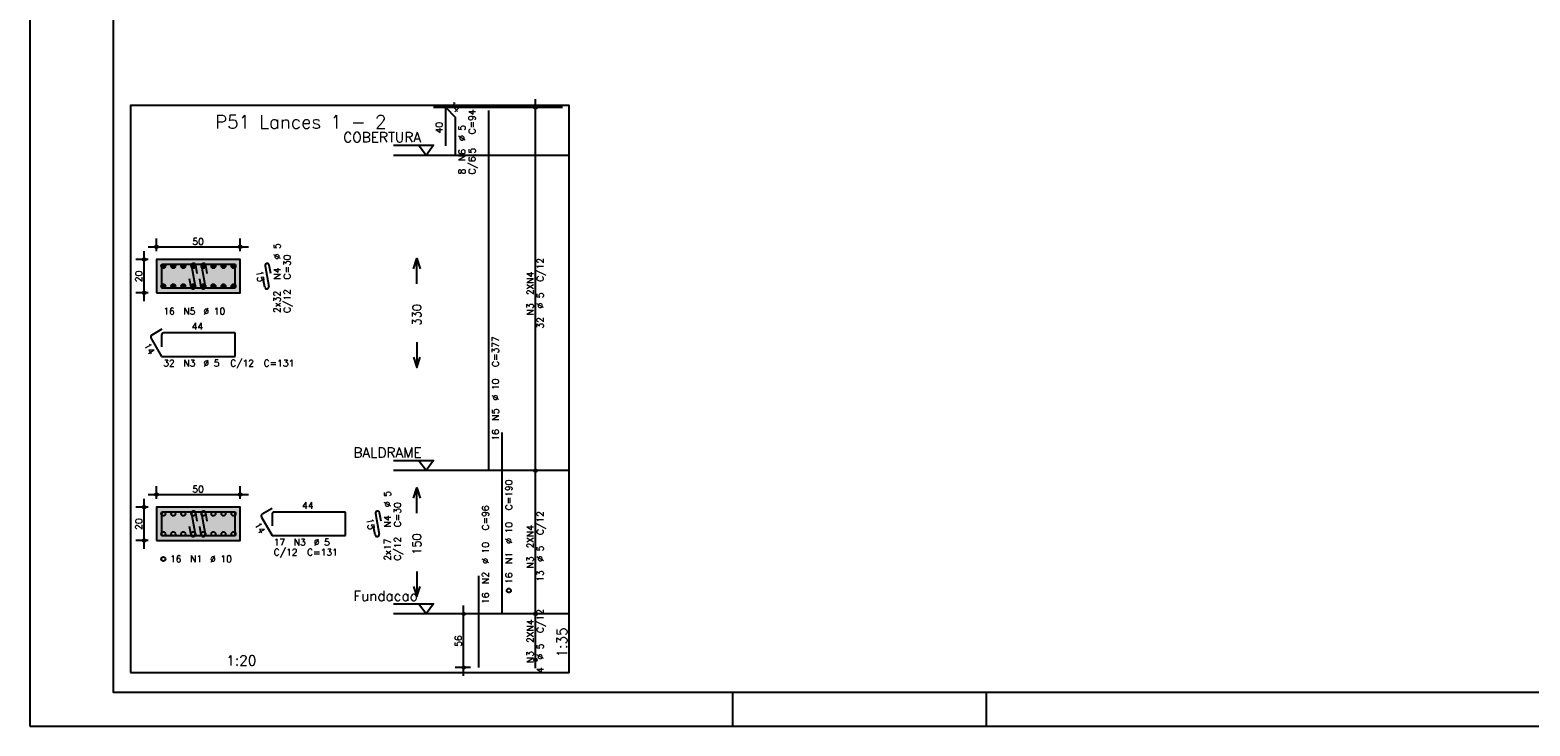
# Model space of a CAD drawing. Extents: x 0 to 84.1, y 0 to 59.4.
# Tile 1 of 7: x 0 to 44.8, y 0 to 20.8. Entities that reach past the tile are written whole.
import ezdxf

# ---------------------------------------------------------------- set-up
doc = ezdxf.new("R2010")
doc.units = 0
doc.header["$MEASUREMENT"] = 0
doc.linetypes.add('ESTILO_TQS_0002', pattern=[0.4, 0.1, -0.3])
for name, color, linetype in [('1', 1, 'CONTINUOUS'), ('2', 2, 'CONTINUOUS'), ('3', 3, 'CONTINUOUS'), ('4', 4, 'CONTINUOUS'), ('6', 6, 'CONTINUOUS'), ('7', 7, 'CONTINUOUS'), ('9', 9, 'CONTINUOUS')]:
    doc.layers.add(name, color=color, linetype=linetype)
doc.styles.get("Standard").update_dxf_attribs({"font": 'ROMANS.SHX'})

msp = doc.modelspace()

# ---------------------------------------------------------------- linework, layer by layer
at = {"layer": '1', "linetype": 'Continuous'}
for points in [[(3, 1.6), (16.115, 1.6), (16.115, 18.557143), (3, 18.557143), (3, 1.6)], [(15.915, 18.492857), (12.065, 18.492857)], [(15.915, 18.492857), (12.065, 18.492857)], [(10.865, 17.364286), (12.065, 17.364286), (11.84, 17.064286), (11.615, 17.364286)], [(16.115, 17.064286), (10.865, 17.064286)], [(10.865, 7.935714), (12.065, 7.935714), (11.84, 7.635714), (11.615, 7.935714)], [(16.115, 7.635714), (10.865, 7.635714)], [(10.865, 3.65), (12.065, 3.65), (11.84, 3.35), (11.615, 3.65)], [(16.115, 3.35), (10.865, 3.35)]]:
    msp.add_lwpolyline(points, dxfattribs=at)
at = {"layer": '1', "linetype": 'ESTILO_TQS_0002'}
for points in [[(3.785, 12.9525), (6.285, 12.9525), (6.285, 13.9525), (3.785, 13.9525), (3.785, 12.9525)], [(3.785, 5.545357), (6.285, 5.545357), (6.285, 6.545357), (3.785, 6.545357), (3.785, 5.545357)]]:
    msp.add_lwpolyline(points, dxfattribs=at)
at = {"layer": '2', "linetype": 'Continuous'}
for p, q in [((0, 59.400002), (0, 0)), ((15.115, 7.385714), (15.115, 18.742857)), ((15.115, 18.492857), (15.115, 18.492857)), ((3.785, 14.2025), (3.785, 14.5775)), ((6.285, 14.2025), (6.285, 14.5775)), ((3.535, 13.9525), (3.16, 13.9525)), ((3.41, 12.7025), (3.41, 14.2025)), ((3.535, 14.3275), (6.535, 14.3275)), ((3.785, 13.9525), (3.785, 13.9525)), ((3.785, 13.9525), (3.785, 13.9525)), ((6.285, 13.9525), (6.285, 13.9525)), ((3.535, 12.9525), (3.16, 12.9525)), ((3.785, 12.9525), (3.785, 12.9525)), ((15.115, 3.1), (15.115, 7.885714)), ((15.115, 7.635714), (15.115, 7.635714)), ((15.115, 7.635714), (15.115, 7.635714)), ((3.41, 5.295357), (3.41, 6.795357)), ((3.535, 6.920357), (6.535, 6.920357)), ((3.785, 6.795357), (3.785, 7.170357)), ((6.285, 6.795357), (6.285, 7.170357)), ((3.535, 6.545357), (3.16, 6.545357)), ((3.785, 6.545357), (3.785, 6.545357)), ((3.785, 6.545357), (3.785, 6.545357)), ((6.285, 6.545357), (6.285, 6.545357)), ((3.535, 5.545357), (3.16, 5.545357)), ((3.785, 5.545357), (3.785, 5.545357)), ((12.965, 1.5), (12.965, 3.6)), ((15.115, 1.728571), (15.115, 3.6)), ((13.165, 3.35), (12.715, 3.35)), ((13.415, 3.35), (13.415, 3.35)), ((15.115, 3.35), (15.115, 3.35)), ((15.115, 3.35), (15.115, 3.35)), ((15.115, 1.978571), (15.115, 1.978571)), ((13.165, 1.75), (12.715, 1.75)), ((13.415, 1.75), (13.415, 1.75)), ((21, 1), (21, 0)), ((28.600006, 0), (28.600006, 1)), ((0, 0), (84.100006, 0))]:
    msp.add_line(p, q, dxfattribs=at)
for points in [[(83.100006, 1), (2.5, 1), (2.5, 58.400002), (83.100006, 58.400002), (83.100006, 1)], [(3.785, 12.9525), (6.285, 12.9525), (6.285, 13.9525), (3.785, 13.9525), (3.785, 12.9525)], [(11.465, 13.675), (11.565, 13.975), (11.665, 13.675)], [(11.565, 13.225), (11.565, 13.975)], [(11.565, 11.475), (11.565, 10.725)], [(11.465, 11.025), (11.565, 10.725), (11.665, 11.025)], [(11.465, 6.817857), (11.565, 7.117857), (11.665, 6.817857)], [(11.565, 6.367857), (11.565, 7.117857)], [(3.785, 5.545357), (6.285, 5.545357), (6.285, 6.545357), (3.785, 6.545357), (3.785, 5.545357)], [(11.565, 4.617857), (11.565, 3.867857)], [(11.465, 4.167857), (11.565, 3.867857), (11.665, 4.167857)]]:
    msp.add_lwpolyline(points, dxfattribs=at)
for centre, radius in [((15.115, 18.492857), 0.041625), ((15.115, 18.492857), 0.02075), ((3.785, 14.3275), 0.04), ((6.285, 14.3275), 0.04), ((3.41, 13.9525), 0.04), ((3.41, 13.9525), 0.02), ((3.785, 14.3275), 0.02), ((6.285, 14.3275), 0.02), ((3.41, 12.9525), 0.04), ((3.41, 12.9525), 0.02), ((15.115, 7.635714), 0.041625), ((15.115, 7.635714), 0.041625), ((15.115, 7.635714), 0.02075), ((15.115, 7.635714), 0.02075), ((3.785, 6.920357), 0.04), ((3.785, 6.920357), 0.02), ((6.285, 6.920357), 0.04), ((6.285, 6.920357), 0.02), ((3.41, 6.545357), 0.04), ((3.41, 6.545357), 0.02), ((3.41, 5.545357), 0.04), ((3.41, 5.545357), 0.02), ((12.965, 3.35), 0.04), ((12.965, 3.35), 0.02), ((15.115, 3.35), 0.041625), ((15.115, 3.35), 0.041625), ((15.115, 3.35), 0.02075), ((15.115, 3.35), 0.02075), ((15.115, 1.978571), 0.041625), ((15.115, 1.978571), 0.02075), ((12.965, 1.75), 0.04), ((12.965, 1.75), 0.02)]:
    msp.add_circle(centre, radius, dxfattribs=at)
at = {"layer": '3', "linetype": 'Continuous'}
for p, q in [((3.923156, 13.743689), (3.99381, 13.814343)), ((3.923165, 13.761375), (3.976181, 13.814392)), ((3.926831, 13.729687), (4.007838, 13.810693)), ((3.932882, 13.718059), (4.019471, 13.804649)), ((3.940828, 13.708328), (4.029208, 13.796708)), ((3.950562, 13.700384), (4.037159, 13.786982)), ((3.962198, 13.694343), (4.043158, 13.775303)), ((3.976173, 13.69064), (4.046893, 13.76136)), ((3.993878, 13.690667), (4.046897, 13.743687)), ((4.223156, 13.743689), (4.29381, 13.814343)), ((4.223165, 13.761375), (4.276181, 13.814392)), ((4.226831, 13.729687), (4.307838, 13.810693)), ((4.232882, 13.718059), (4.319471, 13.804649)), ((4.240828, 13.708328), (4.329208, 13.796708)), ((4.250562, 13.700384), (4.337159, 13.786982)), ((4.262198, 13.694343), (4.343158, 13.775303)), ((4.276173, 13.69064), (4.346893, 13.76136)), ((4.293878, 13.690667), (4.346897, 13.743687)), ((4.523156, 13.743689), (4.59381, 13.814343)), ((4.523165, 13.761375), (4.576181, 13.814392)), ((4.526831, 13.729687), (4.607838, 13.810693)), ((4.532882, 13.718059), (4.619471, 13.804649)), ((4.540828, 13.708328), (4.629208, 13.796708)), ((4.550562, 13.700384), (4.637159, 13.786982)), ((4.562198, 13.694343), (4.643158, 13.775303)), ((4.576173, 13.69064), (4.646893, 13.76136)), ((4.593878, 13.690667), (4.646897, 13.743687)), ((4.823156, 13.743689), (4.89381, 13.814343)), ((4.823165, 13.761375), (4.876181, 13.814392)), ((4.826831, 13.729687), (4.907838, 13.810693)), ((4.832882, 13.718059), (4.919471, 13.804649)), ((4.840828, 13.708328), (4.929208, 13.796708)), ((4.850562, 13.700384), (4.937159, 13.786982)), ((4.862198, 13.694343), (4.943158, 13.775303)), ((4.876173, 13.69064), (4.946893, 13.76136)), ((4.893878, 13.690667), (4.946897, 13.743687)), ((5.123156, 13.743689), (5.19381, 13.814343)), ((5.123165, 13.761375), (5.176181, 13.814392)), ((5.126831, 13.729687), (5.207838, 13.810693)), ((5.132882, 13.718059), (5.219471, 13.804649)), ((5.140828, 13.708328), (5.229208, 13.796708)), ((5.150562, 13.700384), (5.237159, 13.786982)), ((5.162198, 13.694343), (5.243158, 13.775303)), ((5.176173, 13.69064), (5.246893, 13.76136)), ((5.193878, 13.690667), (5.246897, 13.743687)), ((5.423156, 13.743689), (5.49381, 13.814343)), ((5.423165, 13.761375), (5.476181, 13.814392)), ((5.426831, 13.729687), (5.507838, 13.810693)), ((5.432882, 13.718059), (5.519471, 13.804649)), ((5.440828, 13.708328), (5.529208, 13.796708)), ((5.450562, 13.700384), (5.537159, 13.786982)), ((5.462198, 13.694343), (5.543158, 13.775303)), ((5.476173, 13.69064), (5.546893, 13.76136)), ((5.493878, 13.690667), (5.546897, 13.743687)), ((5.723156, 13.743689), (5.79381, 13.814343)), ((5.723165, 13.761375), (5.776181, 13.814392)), ((5.726831, 13.729687), (5.807838, 13.810693)), ((5.732882, 13.718059), (5.819471, 13.804649)), ((5.740828, 13.708328), (5.829208, 13.796708)), ((5.750562, 13.700384), (5.837159, 13.786982)), ((5.762198, 13.694343), (5.843158, 13.775303)), ((5.776173, 13.69064), (5.846893, 13.76136)), ((5.793878, 13.690667), (5.846897, 13.743687)), ((6.023156, 13.743689), (6.09381, 13.814343)), ((6.023165, 13.761375), (6.076181, 13.814392)), ((6.026831, 13.729687), (6.107838, 13.810693)), ((6.032882, 13.718059), (6.119471, 13.804649)), ((6.040828, 13.708328), (6.129208, 13.796708)), ((6.050562, 13.700384), (6.137159, 13.786982)), ((6.062198, 13.694343), (6.143158, 13.775303)), ((6.076173, 13.69064), (6.146893, 13.76136)), ((6.093878, 13.690667), (6.146897, 13.743687)), ((3.923156, 13.143689), (3.99381, 13.214343)), ((3.923165, 13.161375), (3.976181, 13.214392)), ((3.926831, 13.129687), (4.007838, 13.210693)), ((3.932882, 13.118059), (4.019471, 13.204649)), ((3.940828, 13.108328), (4.029208, 13.196708)), ((3.950562, 13.100384), (4.037159, 13.186982)), ((3.962198, 13.094343), (4.043158, 13.175303)), ((3.976173, 13.09064), (4.046893, 13.16136)), ((3.993878, 13.090667), (4.046897, 13.143687)), ((4.223156, 13.143689), (4.29381, 13.214343)), ((4.223165, 13.161375), (4.276181, 13.214392)), ((4.226831, 13.129687), (4.307838, 13.210693)), ((4.232882, 13.118059), (4.319471, 13.204649)), ((4.240828, 13.108328), (4.329208, 13.196708)), ((4.250562, 13.100384), (4.337159, 13.186982)), ((4.262198, 13.094343), (4.343158, 13.175303)), ((4.276173, 13.09064), (4.346893, 13.16136)), ((4.293878, 13.090667), (4.346897, 13.143687)), ((4.523156, 13.143689), (4.59381, 13.214343)), ((4.523165, 13.161375), (4.576181, 13.214392)), ((4.526831, 13.129687), (4.607838, 13.210693)), ((4.532882, 13.118059), (4.619471, 13.204649)), ((4.540828, 13.108328), (4.629208, 13.196708)), ((4.550562, 13.100384), (4.637159, 13.186982)), ((4.562198, 13.094343), (4.643158, 13.175303)), ((4.576173, 13.09064), (4.646893, 13.16136)), ((4.593878, 13.090667), (4.646897, 13.143687)), ((4.823156, 13.143689), (4.89381, 13.214343)), ((4.823165, 13.161375), (4.876181, 13.214392)), ((4.826831, 13.129687), (4.907838, 13.210693)), ((4.832882, 13.118059), (4.919471, 13.204649)), ((4.840828, 13.108328), (4.929208, 13.196708)), ((4.850562, 13.100384), (4.937159, 13.186982)), ((4.862198, 13.094343), (4.943158, 13.175303)), ((4.876173, 13.09064), (4.946893, 13.16136)), ((4.893878, 13.090667), (4.946897, 13.143687)), ((5.123156, 13.143689), (5.19381, 13.214343)), ((5.123165, 13.161375), (5.176181, 13.214392)), ((5.126831, 13.129687), (5.207838, 13.210693)), ((5.132882, 13.118059), (5.219471, 13.204649)), ((5.140828, 13.108328), (5.229208, 13.196708)), ((5.150562, 13.100384), (5.237159, 13.186982)), ((5.162198, 13.094343), (5.243158, 13.175303)), ((5.176173, 13.09064), (5.246893, 13.16136)), ((5.193878, 13.090667), (5.246897, 13.143687)), ((5.423156, 13.143689), (5.49381, 13.214343)), ((5.423165, 13.161375), (5.476181, 13.214392)), ((5.426831, 13.129687), (5.507838, 13.210693)), ((5.432882, 13.118059), (5.519471, 13.204649)), ((5.440828, 13.108328), (5.529208, 13.196708)), ((5.450562, 13.100384), (5.537159, 13.186982)), ((5.462198, 13.094343), (5.543158, 13.175303)), ((5.476173, 13.09064), (5.546893, 13.16136)), ((5.493878, 13.090667), (5.546897, 13.143687)), ((5.723156, 13.143689), (5.79381, 13.214343)), ((5.723165, 13.161375), (5.776181, 13.214392)), ((5.726831, 13.129687), (5.807838, 13.210693)), ((5.732882, 13.118059), (5.819471, 13.204649)), ((5.740828, 13.108328), (5.829208, 13.196708)), ((5.750562, 13.100384), (5.837159, 13.186982)), ((5.762198, 13.094343), (5.843158, 13.175303)), ((5.776173, 13.09064), (5.846893, 13.16136)), ((5.793878, 13.090667), (5.846897, 13.143687)), ((6.023156, 13.143689), (6.09381, 13.214343)), ((6.023165, 13.161375), (6.076181, 13.214392)), ((6.026831, 13.129687), (6.107838, 13.210693)), ((6.032882, 13.118059), (6.119471, 13.204649)), ((6.040828, 13.108328), (6.129208, 13.196708)), ((6.050562, 13.100384), (6.137159, 13.186982)), ((6.062198, 13.094343), (6.143158, 13.175303)), ((6.076173, 13.09064), (6.146893, 13.16136)), ((6.093878, 13.090667), (6.146897, 13.143687))]:
    msp.add_line(p, q, dxfattribs=at)
for centre in [(3.985, 13.7525), (4.285, 13.7525), (4.585, 13.7525), (4.885, 13.7525), (5.185, 13.7525), (5.485, 13.7525), (5.785, 13.7525), (6.085, 13.7525), (3.985, 13.1525), (4.285, 13.1525), (4.585, 13.1525), (4.885, 13.1525), (5.185, 13.1525), (5.485, 13.1525), (5.785, 13.1525), (6.085, 13.1525), (3.985, 6.345357), (4.285, 6.345357), (4.585, 6.345357), (4.885, 6.345357), (5.185, 6.345357), (5.485, 6.345357), (5.785, 6.345357), (6.085, 6.345357), (3.985, 5.745357), (4.285, 5.745357), (4.585, 5.745357), (4.885, 5.745357), (5.185, 5.745357), (5.485, 5.745357), (5.785, 5.745357), (6.085, 5.745357), (3.985, 4.995357), (14.315, 4.05)]:
    msp.add_circle(centre, 0.0625, dxfattribs=at)
at = {"layer": '4', "linetype": 'Continuous'}
for p, q in [((3.935, 13.74), (3.935, 13.1025)), ((3.935, 13.74), (3.935, 13.39)), ((4.3475, 13.8025), (3.9975, 13.8025)), ((6.135, 13.8025), (3.9975, 13.8025)), ((4.830065, 13.760134), (4.939935, 13.144866)), ((4.997067, 13.536001), (4.953119, 13.782107)), ((5.130065, 13.760134), (5.239935, 13.144866)), ((5.297067, 13.536001), (5.253119, 13.782107)), ((6.135, 13.1025), (6.135, 13.8025)), ((3.935, 13.1025), (6.135, 13.1025)), ((4.816881, 13.122893), (4.772933, 13.368999)), ((5.116881, 13.122893), (5.072933, 13.368999)), ((3.935, 6.332857), (3.935, 5.695357)), ((3.935, 6.332857), (3.935, 5.982857)), ((4.3475, 6.395357), (3.9975, 6.395357)), ((6.135, 6.395357), (3.9975, 6.395357)), ((4.830065, 6.352991), (4.939935, 5.737724)), ((4.997067, 6.128858), (4.953119, 6.374965)), ((5.130065, 6.352991), (5.239935, 5.737724)), ((5.297067, 6.128858), (5.253119, 6.374965)), ((6.135, 5.695357), (6.135, 6.395357)), ((4.816881, 5.71575), (4.772933, 5.961857)), ((5.116881, 5.71575), (5.072933, 5.961857)), ((3.935, 5.695357), (6.135, 5.695357))]:
    msp.add_line(p, q, dxfattribs=at)
for centre, start, end in [((3.9975, 13.74), 90, 180), ((3.9975, 13.74), 90, 180), ((4.891592, 13.771121), 10.124672, 190.124672), ((5.191592, 13.771121), 10.124672, 190.124672), ((4.878408, 13.133879), 190.124672, 10.124672), ((5.178408, 13.133879), 190.124672, 10.124672), ((3.9975, 6.332857), 90, 180), ((3.9975, 6.332857), 90, 180), ((4.891592, 6.363978), 10.124672, 190.124672), ((5.191592, 6.363978), 10.124672, 190.124672), ((4.878408, 5.726737), 190.124672, 10.124672), ((5.178408, 5.726737), 190.124672, 10.124672)]:
    msp.add_arc(centre, 0.0625, start, end, dxfattribs=at)
at = {"layer": '6', "linetype": 'Continuous'}
for p, q in [((12.43216, 17.35), (12.43216, 18.492857)), ((12.43216, 18.492857), (12.715003, 18.210014)), ((13.715, 7.635714), (13.715, 18.407143)), ((12.715003, 18.210014), (12.715003, 17.067157)), ((7.030065, 13.760134), (7.139935, 13.144866)), ((7.197067, 13.536001), (7.153119, 13.782107)), ((7.016881, 13.122893), (6.972933, 13.368999)), ((3.942235, 11.864968), (3.639127, 11.689968)), ((3.935, 11.69), (3.935, 11.34)), ((6.135, 11.7525), (3.9975, 11.7525)), ((6.135, 11.0525), (6.135, 11.7525)), ((3.61625, 11.604591), (3.935, 11.0525)), ((3.935, 11.0525), (6.135, 11.0525)), ((14.115, 3.35), (14.115, 8.778571)), ((7.242235, 6.507825), (6.939127, 6.332825)), ((7.235, 6.332857), (7.235, 5.982857)), ((9.435, 6.395357), (7.2975, 6.395357)), ((9.435, 5.695357), (9.435, 6.395357)), ((10.330065, 6.352991), (10.439935, 5.737724)), ((10.497067, 6.128858), (10.453119, 6.374965)), ((6.91625, 6.247448), (7.235, 5.695357)), ((10.316881, 5.71575), (10.272933, 5.961857)), ((7.235, 5.695357), (9.435, 5.695357)), ((13.415, 1.75), (13.415, 4.492857))]:
    msp.add_line(p, q, dxfattribs=at)
for centre, start, end in [((7.091592, 13.771121), 10.124672, 190.124672), ((7.078408, 13.133879), 190.124672, 10.124672), ((3.670377, 11.635841), 120, 210), ((3.9975, 11.69), 90, 180), ((6.970377, 6.278698), 120, 210), ((7.2975, 6.332857), 90, 180), ((10.391592, 6.363978), 10.124672, 190.124672), ((10.378408, 5.726737), 190.124672, 10.124672)]:
    msp.add_arc(centre, 0.0625, start, end, dxfattribs=at)
at = {"layer": '9', "linetype": 'Continuous'}
for points in [[(3.785, 12.9525), (6.285, 12.9525), (6.285, 13.9525)], [(3.785, 12.9525), (6.285, 13.9525), (3.785, 13.9525)], [(3.785, 12.9525), (3.785, 13.9525), (3.785, 12.9525)], [(3.785, 5.545357), (6.285, 5.545357), (6.285, 6.545357)], [(3.785, 5.545357), (6.285, 6.545357), (3.785, 6.545357)], [(3.785, 5.545357), (3.785, 6.545357), (3.785, 5.545357)]]:
    msp.add_solid(points, dxfattribs=at)

# ---------------------------------------------------------------- texts
at = {"layer": '1', "linetype": 'Continuous'}
for s, p in [('COBERTURA', (9.365, 17.454286)), ('BALDRAME', (9.665, 8.025714)), ('Fundacao', (9.665, 3.74))]:
    msp.add_text(s, height=0.3, dxfattribs=at).set_placement(p)
at = {"layer": '2', "linetype": 'Continuous'}
for s, height, rotation, p in [('14', 0.2, 315, (12.502871, 18.563568)), ('40', 0.2, 90, (12.33216, 17.721429)), ('C=94', 0.2, 90, (13.315, 17.692857)), ('%%c 5', 0.2, 90, (13.015, 17.492857)), ('N6', 0.2, 90, (13.015, 16.892857)), ('C/6.5', 0.2, 90, (13.315, 16.492857)), ('8', 0.2, 90, (13.015, 16.492857)), ('%%c 5', 0.2, 90, (7.485, 13.9525)), ('C=30', 0.2, 90, (7.785, 13.3525)), ('20', 0.2, 90, (3.35, 13.2725)), ('15', 0.2, 280.124672, (6.754514, 13.596648)), ('N4', 0.2, 90, (7.485, 13.3525)), ('2XN4', 0.2, 90, (15.055, 12.884286)), ('C/12', 0.2, 90, (15.355, 13.284286)), ('2x32', 0.2, 90, (7.485, 12.3525)), ('C/12', 0.2, 90, (7.785, 12.3525)), ('N3', 0.2, 90, (15.055, 12.284286)), ('%%c 5', 0.2, 90, (15.355, 12.484286)), ('330', 0.25, 90, (11.69, 11.975)), ('32', 0.2, 90, (15.355, 11.884286)), ('14', 0.2, 300, (3.400192, 11.378814)), ('C=377', 0.2, 90, (14.015, 10.735714)), ('%%c 10', 0.2, 90, (14.015, 9.735714)), ('N5', 0.2, 90, (14.015, 9.135714)), ('16', 0.2, 90, (14.015, 8.535714)), ('C=190', 0.2, 90, (14.415, 6.45)), ('%%c 5', 0.2, 90, (10.785, 6.545357)), ('N4', 0.2, 90, (10.785, 5.945357)), ('C=30', 0.2, 90, (11.085, 5.945357)), ('C=96', 0.2, 90, (13.715, 5.85)), ('C/12', 0.2, 90, (15.355, 5.712857)), ('20', 0.2, 90, (3.35, 5.865357)), ('14', 0.2, 300, (6.700192, 6.021671)), ('15', 0.2, 280.124672, (10.054514, 6.189505)), ('%%c 10', 0.2, 90, (14.415, 5.45)), ('2XN4', 0.2, 90, (15.055, 5.312857)), ('2x17', 0.2, 90, (10.785, 4.945357)), ('C/12', 0.2, 90, (11.085, 4.945357)), ('150', 0.25, 90, (11.69, 5.117857)), ('%%c 10', 0.2, 90, (13.715, 4.85)), ('N1', 0.2, 90, (14.415, 4.85)), ('N3', 0.2, 90, (15.055, 4.712857)), ('%%c 5', 0.2, 90, (15.355, 4.912857)), ('N2', 0.2, 90, (13.715, 4.25)), ('16', 0.2, 90, (14.415, 4.25)), ('13', 0.2, 90, (15.355, 4.312857)), ('16', 0.2, 90, (13.715, 3.65)), ('C/12', 0.2, 90, (15.355, 2.784286)), ('2XN4', 0.2, 90, (15.055, 2.484286)), ('1:35', 0.3, 90, (16.055, 2.05)), ('56', 0.2, 90, (12.905, 2.37)), ('%%c 5', 0.2, 90, (15.355, 1.984286)), ('N3', 0.2, 90, (15.055, 1.884286)), ('4', 0.2, 90, (15.355, 1.584286))]:
    msp.add_text(s, height=height, rotation=rotation, dxfattribs=at).set_placement(p)
for s, height, p in [('2', 0.01, (15.905, 17.064286)), ('50', 0.2, (4.855, 14.3875)), ('16', 0.2, (3.985, 12.3025)), ('N5', 0.2, (4.585, 12.3025)), ('%%c 10', 0.2, (5.185, 12.3025)), ('44', 0.2, (4.835, 11.8525)), ('32', 0.2, (3.985, 10.7525)), ('N3', 0.2, (4.585, 10.7525)), ('%%c 5', 0.2, (5.185, 10.7525)), ('C/12', 0.2, (5.985, 10.7525)), ('C=131', 0.2, (6.985, 10.7525)), ('1', 0.01, (15.905, 7.635714)), ('50', 0.2, (4.855, 6.980357)), ('44', 0.2, (8.135, 6.495357)), ('17', 0.2, (7.285, 5.395357)), ('N3', 0.2, (7.885, 5.395357)), ('%%c 5', 0.2, (8.485, 5.395357)), ('16', 0.2, (4.185, 4.895357)), ('N1', 0.2, (4.785, 4.895357)), ('%%c 10', 0.2, (5.385, 4.895357)), ('C/12', 0.2, (7.285, 5.095357)), ('C=131', 0.2, (8.285, 5.095357)), ('0', 0.01, (15.905, 3.35)), ('1:20', 0.3, (5.8675, 1.81))]:
    msp.add_text(s, height=height, dxfattribs=at).set_placement(p)
at = {"layer": '7', "linetype": 'Continuous'}
msp.add_text('P51 Lances 1 - 2', height=0.4, dxfattribs=at).set_placement((5.5325, 17.864286))

doc.saveas('drawing.dxf')
